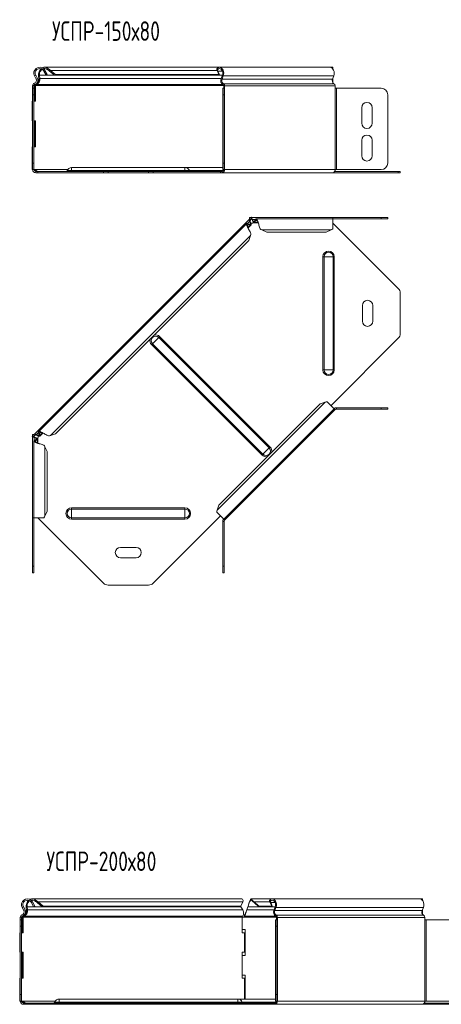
# Model space of a CAD drawing. Header units: millimetres. Extents: x -247 to 1324, y -6335 to 292.
# Tile 6 of 10: x -182 to 142, y -1322 to -566. Entities that reach past the tile are written whole.
import ezdxf

# ---------------------------------------------------------------- set-up
doc = ezdxf.new("R2010")
doc.units = ezdxf.units.MM
doc.styles.add('SLDTEXTSTYLE3', font='TXT', dxfattribs={"width": 0.7, "bigfont": 'bigfont'})

msp = doc.modelspace()

# ---------------------------------------------------------------- linework, layer by layer
at = {"color": 7, "linetype": 'Continuous', "lineweight": 15}
for p, q in [((-164.37, -604.43), (-163.69, -603.7)), ((-163.69, -605.33), (-162.8, -604.86)), ((-28.72, -602.48), (-162.99, -602.48)), ((-162.8, -604.86), (-161.06, -608.12)), ((-160.62, -604.43), (-160.13, -603.7)), ((-159.21, -605.33), (-158.59, -604.86)), ((-158.59, -604.86), (-154.74, -608.12)), ((-30.42, -604.43), (-30.91, -603.7)), ((-29.99, -605.33), (-30.61, -604.86)), ((-29.23, -608.12), (-30.61, -604.86)), ((56.13, -602.48), (-28.72, -602.48)), ((58.25, -602.48), (56.13, -602.48)), ((58.25, -603.62), (58.25, -602.48)), ((-170.75, -609.09), (-169.48, -611.48)), ((-169.86, -608.62), (-168.59, -611)), ((-167.63, -609.09), (-167.01, -608.62)), ((-167.34, -611.48), (-167.63, -609.09)), ((-167.34, -611.48), (-166.71, -611)), ((-166.71, -611), (-167.01, -608.62)), ((-163.69, -605.33), (-161.95, -608.59)), ((-161.06, -608.12), (-161.95, -608.59)), ((-159.21, -605.33), (-155.36, -608.59)), ((-154.74, -608.12), (-155.36, -608.59)), ((-28.6, -608.59), (-155.36, -608.59)), ((-29.23, -608.12), (-154.74, -608.12)), ((-28.6, -608.59), (-29.99, -605.33)), ((-28.6, -608.59), (-29.23, -608.12)), ((-26.53, -608.59), (-28.6, -608.59)), ((-26.54, -608.62), (-27.44, -611)), ((-25.92, -609.09), (-26.82, -611.48)), ((58.04, -611.48), (58.94, -609.09)), ((58.25, -611), (58.25, -610.91)), ((58.25, -611), (58.25, -614.27)), ((-172.28, -616.53), (-172.28, -618.53)), ((-172.28, -623.53), (-172.28, -618.53)), ((-172.28, -618.53), (-171.28, -618.53)), ((-171.28, -616.53), (-171.28, -618.53)), ((-171.28, -618.53), (-171.28, -623.53)), ((-170.12, -616.53), (-170.83, -616.53)), ((-170.83, -628.48), (-170.83, -616.53)), ((-170.12, -628.48), (-170.12, -616.53)), ((-169.31, -615.75), (-169.43, -615.1)), ((-26.28, -618.53), (-25.28, -618.53)), ((-26.28, -623.53), (-26.28, -618.53)), ((-25.54, -616.78), (-25.54, -618.53)), ((-25.28, -618.53), (-25.28, -623.53)), ((-24.84, -618.53), (-25.28, -618.53)), ((-24.84, -616.78), (-24.84, -618.53)), ((60.02, -618.53), (60.02, -616.78)), ((61.08, -618.53), (60.02, -618.53)), ((61.08, -618.53), (95.46, -618.53)), ((-172.28, -675.98), (-172.28, -623.53)), ((-171.28, -675.98), (-171.28, -623.53)), ((-26.28, -623.53), (-26.28, -675.98)), ((-25.28, -623.53), (-25.28, -675.98)), ((100.46, -623.53), (100.46, -675.98)), ((100.46, -623.53), (100.46, -675.98)), ((-172.66, -628.48), (-172.66, -643.48)), ((-172.66, -628.48), (-172.28, -628.48)), ((-171.28, -628.48), (-170.12, -628.48)), ((80.46, -645.48), (80.46, -633.48)), ((88.46, -633.48), (88.46, -645.48)), ((-172.66, -643.48), (-172.28, -643.48)), ((-170.12, -643.48), (-171.28, -643.48)), ((-170.83, -663.48), (-170.83, -643.48)), ((-170.12, -663.48), (-170.12, -643.48)), ((-172.66, -663.48), (-172.66, -680.98)), ((-172.66, -663.48), (-172.28, -663.48)), ((-171.28, -663.48), (-170.12, -663.48)), ((80.46, -670.48), (80.46, -658.48)), ((88.46, -658.48), (88.46, -670.48)), ((-172.28, -680.98), (-172.28, -675.98)), ((-171.28, -675.98), (-171.28, -680.98)), ((-55.28, -679.48), (-142.28, -679.48)), ((-26.28, -679.48), (-55.28, -679.48)), ((-26.28, -680.98), (-26.28, -675.98)), ((-25.28, -675.98), (-25.28, -680.98)), ((-172.66, -680.98), (-172.28, -680.98)), ((-171.28, -680.98), (-172.28, -680.98)), ((-171.37, -680.98), (-171.58, -680.98)), ((-171.28, -680.98), (-171.18, -680.98)), ((-168.12, -682.48), (-169.78, -682.48)), ((-168.12, -683.48), (-169.78, -683.48)), ((-168.12, -682.48), (-168.12, -683.48)), ((-117.87, -682.48), (-168.12, -682.48)), ((-117.87, -683.48), (-168.12, -683.48)), ((-117.87, -682.48), (-114.34, -682.48)), ((-114.34, -683.48), (-117.87, -683.48)), ((-114.34, -682.48), (-83.21, -682.48)), ((-114.34, -683.48), (-83.21, -683.48)), ((-83.21, -682.48), (-79.68, -682.48)), ((-79.68, -683.48), (-83.21, -683.48)), ((-28.02, -682.48), (-79.68, -682.48)), ((-28.02, -683.48), (-79.68, -683.48)), ((-28.02, -682.48), (-28.02, -683.48)), ((-26.6, -682.48), (-28.02, -682.48)), ((-26.6, -683.48), (-28.02, -683.48)), ((-26.6, -683.48), (58.25, -683.48)), ((-25.28, -680.98), (-26.28, -680.98)), ((-25.28, -680.98), (-24.84, -680.98)), ((108.49, -683.48), (58.25, -683.48)), ((108.49, -682.48), (59.66, -682.48)), ((60.02, -680.98), (61.08, -680.98)), ((95.46, -680.98), (61.08, -680.98)), ((108.49, -682.48), (109.96, -682.48)), ((109.96, -683.48), (108.49, -683.48)), ((109.96, -682.48), (109.96, -683.48)), ((-5.79, -717.94), (-5.79, -718.94)), ((-4.09, -717.94), (-5.79, -717.94)), ((-4.64, -717.94), (-4.25, -717.55)), ((-4.25, -717.55), (-3.86, -717.94)), ((-4.09, -717.94), (-4.09, -718.94)), ((58.25, -717.94), (-4.09, -717.94)), ((58.25, -718.94), (58.25, -717.94)), ((58.25, -717.94), (95.46, -717.94)), ((95.46, -717.94), (100.46, -717.94)), ((100.46, -717.94), (100.46, -718.94)), ((-6.09, -719.39), (-170.83, -884.12)), ((-7.93, -722.64), (-167.57, -882.28)), ((-7.12, -722.58), (-6.5, -723.21)), ((-7.12, -722.58), (-5.62, -722.88)), ((-6.78, -725.84), (-4.42, -723.47)), ((-6.5, -723.21), (-5, -723.5)), ((-6.09, -719.39), (-5.64, -718.94)), ((-6.09, -719.39), (-5.38, -720.1)), ((-4.09, -718.94), (-5.79, -718.94)), ((-5.62, -722.88), (-5, -723.5)), ((-5.52, -720.72), (-5.34, -720.9)), ((-5.38, -720.1), (-4.23, -718.94)), ((-4.63, -719.34), (-5.29, -720.04)), ((-3.55, -719.54), (-3.55, -719.29)), ((-2.39, -722.01), (0.95, -722.01)), ((-1.96, -720.74), (-1.1, -719.47)), ((-1.96, -721.62), (-1.1, -720.35)), ((-1.96, -720.74), (-1.96, -721.62)), ((-1.1, -719.47), (-1.1, -720.35)), ((58.25, -718.94), (-0.49, -718.94)), ((58.25, -726.53), (58.25, -718.94)), ((58.25, -718.94), (95.46, -718.94)), ((58.25, -722.1), (108.49, -772.34)), ((100.46, -718.94), (95.46, -718.94)), ((-6.32, -735.48), (-4.94, -731.63)), ((-6.12, -727.28), (-6.13, -727.27)), ((3.75, -727.41), (7.45, -729.15)), ((53.25, -729.15), (7.45, -729.15)), ((53.25, -729.15), (56.95, -727.41)), ((-6.32, -735.48), (-154.74, -883.89)), ((109.96, -807), (109.96, -775.88)), ((80.96, -797.44), (80.96, -785.44)), ((88.96, -785.44), (88.96, -797.44)), ((108.49, -810.54), (56.84, -862.2)), ((48.55, -860.99), (-29.23, -938.77)), ((52.4, -859.6), (48.55, -860.99)), ((59.31, -864.67), (53.95, -859.31)), ((-25.54, -949.52), (59.31, -864.67)), ((60.02, -865.38), (-24.84, -950.23)), ((60.02, -865.38), (59.31, -864.67)), ((61.08, -863.94), (95.46, -863.94)), ((61.08, -864.94), (95.46, -864.94)), ((95.46, -863.94), (100.46, -863.94)), ((100.46, -864.94), (95.46, -864.94)), ((100.46, -863.94), (100.46, -864.94)), ((-172.28, -884.42), (-172.28, -886.12)), ((-172.28, -884.42), (-171.28, -884.42)), ((-171.28, -884.57), (-170.83, -884.12)), ((-171.28, -884.42), (-171.28, -886.12)), ((-170.12, -884.83), (-170.83, -884.12)), ((-169.31, -884.87), (-169.49, -884.7)), ((-167.63, -883.09), (-167.01, -883.72)), ((-167.34, -884.6), (-167.63, -883.09)), ((-167.34, -884.6), (-166.71, -885.22)), ((-166.71, -885.22), (-167.01, -883.72)), ((-166.74, -885.8), (-164.38, -883.44)), ((-162.94, -884.08), (-162.94, -884.09)), ((-158.59, -885.28), (-154.74, -883.89)), ((-172.66, -885.96), (-172.28, -885.57)), ((-172.66, -885.96), (-172.28, -886.35)), ((-172.28, -886.12), (-171.28, -886.12)), ((-172.28, -886.12), (-172.28, -948.46)), ((-171.28, -885.99), (-170.12, -884.83)), ((-171.28, -889.73), (-171.28, -948.46)), ((-170.93, -886.66), (-170.68, -886.66)), ((-170.75, -889.11), (-169.48, -888.26)), ((-170.75, -889.11), (-169.86, -889.11)), ((-169.86, -889.11), (-168.59, -888.26)), ((-169.48, -888.26), (-168.59, -888.26)), ((-168.2, -891.17), (-168.2, -887.83)), ((-161.06, -897.66), (-162.8, -893.96)), ((-161.06, -897.66), (-161.06, -943.46)), ((-162.8, -947.16), (-161.06, -943.46)), ((-30.91, -944.16), (-25.54, -949.52)), ((-29.23, -938.77), (-30.61, -942.62)), ((-172.28, -948.46), (-171.28, -948.46)), ((-172.28, -985.67), (-172.28, -948.46)), ((-171.28, -948.46), (-163.69, -948.46)), ((-171.28, -985.67), (-171.28, -948.46)), ((-117.87, -998.71), (-168.12, -948.46)), ((-28.02, -947.05), (-79.68, -998.71)), ((-26.28, -951.29), (-26.28, -985.67)), ((-25.75, -949.32), (-24.84, -950.23)), ((-25.28, -951.29), (-25.28, -985.67)), ((-104.78, -971.17), (-92.78, -971.17)), ((-92.78, -979.17), (-104.78, -979.17)), ((-172.28, -990.67), (-172.28, -985.67)), ((-171.28, -985.67), (-171.28, -990.67)), ((-26.28, -990.67), (-26.28, -985.67)), ((-25.28, -990.67), (-26.28, -990.67)), ((-25.28, -985.67), (-25.28, -990.67)), ((-171.28, -990.67), (-172.28, -990.67)), ((-114.34, -1000.17), (-83.21, -1000.17)), ((-180.23, -1247.76), (-178.96, -1250.15)), ((-179.35, -1247.29), (-178.08, -1249.68)), ((-177.12, -1247.76), (-176.49, -1247.29)), ((-176.82, -1250.15), (-177.12, -1247.76)), ((-176.2, -1249.68), (-176.49, -1247.29)), ((-173.86, -1243.1), (-173.17, -1242.37)), ((-173.17, -1244), (-172.29, -1243.53)), ((-173.17, -1244), (-171.43, -1247.26)), ((-12.1, -1241.15), (-172.47, -1241.15)), ((-172.29, -1243.53), (-170.55, -1246.79)), ((-170.55, -1246.79), (-171.43, -1247.26)), ((-170.1, -1243.1), (-169.62, -1242.37)), ((-168.69, -1244), (-168.07, -1243.53)), ((-168.69, -1244), (-164.85, -1247.26)), ((-168.07, -1243.53), (-164.22, -1246.79)), ((-164.22, -1246.79), (-164.85, -1247.26)), ((-12.89, -1247.26), (-164.85, -1247.26)), ((-12.27, -1246.79), (-164.22, -1246.79)), ((-12.89, -1247.26), (-12.27, -1246.79)), ((-12.58, -1247.03), (-12.44, -1247.29)), ((-12.44, -1247.29), (-10.94, -1249.68)), ((-12.27, -1246.79), (-10.88, -1243.53)), ((-7.9, -1249.68), (-7.05, -1247.29)), ((11.79, -1241.15), (-4.45, -1241.15)), ((-3.5, -1243.1), (-3.5, -1242.37)), ((-2.2, -1243.53), (1.5, -1246.79)), ((-2.2, -1244), (-2.2, -1243.53)), ((-2.2, -1244), (1.5, -1247.26)), ((11.29, -1246.79), (1.5, -1246.79)), ((1.5, -1246.79), (1.5, -1247.26)), ((11.91, -1247.26), (1.5, -1247.26)), ((10.09, -1243.1), (9.61, -1242.37)), ((10.53, -1244), (9.9, -1243.53)), ((11.29, -1246.79), (9.9, -1243.53)), ((11.91, -1247.26), (10.53, -1244)), ((11.91, -1247.26), (11.29, -1246.79)), ((124.93, -1241.15), (11.79, -1241.15)), ((13.99, -1247.26), (11.91, -1247.26)), ((13.97, -1247.29), (13.08, -1249.68)), ((14.6, -1247.76), (13.7, -1250.15)), ((127.05, -1241.15), (124.93, -1241.15)), ((126.84, -1250.15), (127.74, -1247.76)), ((127.05, -1242.29), (127.05, -1241.15)), ((-181.76, -1255.2), (-181.76, -1257.2)), ((-180.76, -1255.2), (-180.76, -1257.2)), ((-179.6, -1255.2), (-180.31, -1255.2)), ((-180.31, -1267.15), (-180.31, -1255.2)), ((-179.6, -1267.15), (-179.6, -1255.2)), ((-178.8, -1254.42), (-178.92, -1253.77)), ((-176.82, -1250.15), (-176.2, -1249.68)), ((-11.33, -1255.2), (-11.33, -1267.15)), ((-10.04, -1255.2), (-11.33, -1255.2)), ((-9.5, -1254.42), (-9.5, -1253.45)), ((-8.33, -1251.19), (-8.33, -1251.2)), ((127.05, -1249.68), (127.05, -1249.58)), ((127.05, -1249.68), (127.05, -1252.94)), ((-181.76, -1257.2), (-180.76, -1257.2)), ((-181.76, -1262.2), (-181.76, -1257.2)), ((-181.76, -1314.65), (-181.76, -1262.2)), ((-180.76, -1257.2), (-180.76, -1262.2)), ((-180.76, -1314.65), (-180.76, -1262.2)), ((14.24, -1257.2), (15.24, -1257.2)), ((14.24, -1262.2), (14.24, -1257.2)), ((14.24, -1262.2), (14.24, -1314.65)), ((14.97, -1255.45), (14.97, -1257.2)), ((15.24, -1257.2), (15.24, -1262.2)), ((15.68, -1257.2), (15.24, -1257.2)), ((15.24, -1262.2), (15.24, -1314.65)), ((15.68, -1255.45), (15.68, -1257.2)), ((128.82, -1257.2), (128.82, -1255.45)), ((129.88, -1257.2), (128.82, -1257.2)), ((129.88, -1257.2), (164.26, -1257.2)), ((-182.15, -1267.15), (-182.15, -1282.15)), ((-182.15, -1267.15), (-181.76, -1267.15)), ((-180.76, -1267.15), (-179.6, -1267.15)), ((-9.04, -1264.65), (-11.33, -1264.65)), ((-11.33, -1267.15), (-9.49, -1267.15)), ((-9.49, -1282.15), (-9.49, -1267.15)), ((-9.04, -1284.65), (-9.04, -1264.65)), ((-182.15, -1282.15), (-181.76, -1282.15)), ((-179.6, -1282.15), (-180.76, -1282.15)), ((-180.31, -1302.15), (-180.31, -1282.15)), ((-179.6, -1302.15), (-179.6, -1282.15)), ((-9.49, -1282.15), (-11.33, -1282.15)), ((-11.33, -1282.15), (-11.33, -1302.15)), ((-11.33, -1284.65), (-9.04, -1284.65)), ((-9.04, -1299.65), (-11.33, -1299.65)), ((-9.04, -1318.15), (-9.04, -1299.65)), ((-182.15, -1302.15), (-182.15, -1319.65)), ((-182.15, -1302.15), (-181.76, -1302.15)), ((-180.76, -1302.15), (-179.6, -1302.15)), ((-11.33, -1302.15), (-9.49, -1302.15)), ((-9.49, -1318.15), (-9.49, -1302.15)), ((-181.76, -1319.65), (-181.76, -1314.65)), ((-180.76, -1314.65), (-180.76, -1319.65)), ((14.24, -1319.65), (14.24, -1314.65)), ((15.24, -1314.65), (15.24, -1319.65)), ((-182.15, -1319.65), (-181.76, -1319.65)), ((-180.76, -1319.65), (-181.76, -1319.65)), ((-180.76, -1319.65), (-180.66, -1319.65)), ((-177.6, -1321.15), (-179.26, -1321.15)), ((-177.6, -1322.15), (-179.26, -1322.15)), ((-177.6, -1321.15), (-177.6, -1322.15)), ((-127.36, -1321.15), (-177.6, -1321.15)), ((-127.36, -1322.15), (-177.6, -1322.15)), ((-14.76, -1318.15), (-151.76, -1318.15)), ((-127.36, -1321.15), (-123.82, -1321.15)), ((-123.82, -1322.15), (-127.36, -1322.15)), ((-123.82, -1321.15), (-42.7, -1321.15)), ((-123.82, -1322.15), (-42.7, -1322.15)), ((-42.7, -1321.15), (-39.16, -1321.15)), ((-39.16, -1322.15), (-42.7, -1322.15)), ((12.5, -1321.15), (-39.16, -1321.15)), ((12.5, -1322.15), (-39.16, -1322.15)), ((14.24, -1318.15), (-14.76, -1318.15)), ((12.5, -1321.15), (12.5, -1322.15)), ((13.91, -1321.15), (12.5, -1321.15)), ((13.91, -1322.15), (12.5, -1322.15)), ((13.91, -1322.15), (127.05, -1322.15)), ((15.24, -1319.65), (14.24, -1319.65)), ((15.24, -1319.65), (15.68, -1319.65)), ((177.29, -1322.15), (127.05, -1322.15)), ((177.29, -1321.15), (128.46, -1321.15)), ((128.82, -1319.65), (129.88, -1319.65)), ((164.26, -1319.65), (129.88, -1319.65))]:
    msp.add_line(p, q, dxfattribs=at)
at = {"color": 7, "linetype": 'Continuous', "lineweight": 0}
for p, q in [((-30.61, -604.86), (-158.59, -604.86)), ((-170.75, -609.09), (-169.86, -608.62)), ((-169.48, -611.48), (-168.59, -611)), ((-26.54, -608.62), (-167.01, -608.62)), ((-27.44, -611), (-166.71, -611)), ((-26.54, -605.33), (-29.99, -605.33)), ((-26.82, -611.48), (-27.44, -611)), ((58.04, -611.48), (-26.82, -611.48)), ((-25.92, -609.09), (-26.54, -608.62)), ((58.94, -609.09), (-25.92, -609.09)), ((58.25, -611), (58.21, -611)), ((-172.28, -616.53), (-171.28, -616.53)), ((-170.93, -614.78), (-170.68, -615.75)), ((-25.57, -616.53), (-170.12, -616.53)), ((-26.4, -615.75), (-169.31, -615.75)), ((-25.75, -615.05), (-25.95, -616.01)), ((59.1, -615.05), (-25.75, -615.05)), ((-24.84, -616.78), (-25.54, -616.78)), ((60.02, -616.78), (-24.84, -616.78)), ((-24.84, -680.98), (-24.84, -618.53)), ((60.02, -680.98), (60.02, -618.53)), ((61.08, -680.98), (61.08, -618.53)), ((-171.28, -623.53), (-172.28, -623.53)), ((-25.28, -623.53), (-26.28, -623.53)), ((-172.28, -675.98), (-171.28, -675.98)), ((-142.28, -681.83), (-142.28, -679.48)), ((-55.28, -681.83), (-55.28, -679.48)), ((-26.28, -675.98), (-25.28, -675.98)), ((-145.24, -680.98), (-170.87, -680.98)), ((-169.78, -683.48), (-169.78, -682.48)), ((-142.28, -681.83), (-145.71, -681.83)), ((-142.28, -682.48), (-142.28, -681.83)), ((-142.28, -681.83), (-55.28, -681.83)), ((-117.87, -683.48), (-117.87, -682.48)), ((-114.34, -682.48), (-114.34, -683.48)), ((-83.21, -683.48), (-83.21, -682.48)), ((-79.68, -682.48), (-79.68, -683.48)), ((-55.28, -682.48), (-55.28, -681.83)), ((-55.28, -681.83), (-51.84, -681.83)), ((-51.84, -681.83), (-25.73, -681.83)), ((-26.6, -683.48), (-26.6, -682.48)), ((60.02, -680.98), (-24.84, -680.98)), ((108.49, -683.48), (108.49, -682.48)), ((95.46, -718.94), (95.46, -717.94)), ((-5.52, -720.72), (-7.37, -722.57)), ((-6.5, -723.21), (-7.35, -724.06)), ((-5, -723.5), (-6.94, -725.45)), ((-0.94, -719.29), (-3.55, -719.29)), ((0.8, -721.62), (-1.96, -721.62)), ((0.1, -720.35), (-1.1, -720.35)), ((-4.94, -731.63), (-158.59, -885.28)), ((56.95, -727.41), (3.75, -727.41)), ((51.53, -747.94), (50.59, -747.94)), ((50.59, -747.94), (50.59, -834.94)), ((58.39, -747.94), (51.53, -747.94)), ((51.53, -747.94), (51.53, -834.94)), ((58.39, -747.94), (58.39, -834.94)), ((59.33, -747.94), (58.39, -747.94)), ((59.33, -747.94), (59.33, -834.94)), ((-80.94, -815.45), (-80.28, -814.79)), ((-80.94, -815.45), (3.9, -900.29)), ((-80.28, -814.79), (-75.43, -809.93)), ((-80.28, -814.79), (4.56, -899.63)), ((-75.43, -809.93), (-74.77, -809.27)), ((-75.43, -809.93), (9.41, -894.77)), ((-74.77, -809.27), (10.07, -894.11)), ((51.53, -834.94), (50.59, -834.94)), ((58.39, -834.94), (51.53, -834.94)), ((59.33, -834.94), (58.39, -834.94)), ((52.4, -859.6), (-30.61, -942.62)), ((61.08, -864.94), (61.08, -863.94)), ((95.46, -864.94), (95.46, -863.94)), ((-167.64, -882.85), (-169.49, -884.7)), ((-166.16, -882.87), (-167.01, -883.72)), ((-164.77, -883.27), (-166.71, -885.22)), ((-170.93, -886.66), (-170.93, -889.28)), ((-169.86, -889.11), (-169.86, -890.31)), ((-168.59, -888.26), (-168.59, -891.01)), ((-162.8, -893.96), (-162.8, -947.16)), ((3.9, -900.29), (4.56, -899.63)), ((4.56, -899.63), (9.41, -894.77)), ((9.41, -894.77), (10.07, -894.11)), ((-142.28, -941.74), (-142.28, -940.81)), ((-142.28, -940.81), (-55.28, -940.81)), ((-142.28, -948.61), (-142.28, -941.74)), ((-142.28, -941.74), (-55.28, -941.74)), ((-55.28, -941.74), (-55.28, -940.81)), ((-55.28, -948.61), (-55.28, -941.74)), ((-142.28, -948.61), (-55.28, -948.61)), ((-142.28, -949.54), (-142.28, -948.61)), ((-142.28, -949.54), (-55.28, -949.54)), ((-55.28, -949.54), (-55.28, -948.61)), ((-25.28, -951.29), (-26.28, -951.29)), ((-172.28, -985.67), (-171.28, -985.67)), ((-26.28, -985.67), (-25.28, -985.67)), ((-180.23, -1247.76), (-179.35, -1247.29)), ((-12.44, -1247.29), (-176.49, -1247.29)), ((-10.88, -1243.53), (-168.07, -1243.53)), ((13.97, -1247.29), (-7.05, -1247.29)), ((9.9, -1243.53), (-2.2, -1243.53)), ((13.97, -1244), (10.53, -1244)), ((14.6, -1247.76), (13.97, -1247.29)), ((127.74, -1247.76), (14.6, -1247.76)), ((-181.76, -1255.2), (-180.76, -1255.2)), ((-180.41, -1253.45), (-180.16, -1254.42)), ((-11.33, -1255.2), (-179.6, -1255.2)), ((-178.96, -1250.15), (-178.08, -1249.68)), ((-11.29, -1254.42), (-178.8, -1254.42)), ((-10.94, -1249.68), (-176.2, -1249.68)), ((14.94, -1255.2), (-10.04, -1255.2)), ((14.11, -1254.42), (-9.5, -1254.42)), ((13.08, -1249.68), (-7.9, -1249.68)), ((13.7, -1250.15), (13.08, -1249.68)), ((126.84, -1250.15), (13.7, -1250.15)), ((14.76, -1253.72), (14.57, -1254.68)), ((127.9, -1253.72), (14.76, -1253.72)), ((127.05, -1249.68), (127.01, -1249.68)), ((-180.76, -1262.2), (-181.76, -1262.2)), ((15.24, -1262.2), (14.24, -1262.2)), ((15.68, -1255.45), (14.97, -1255.45)), ((128.82, -1255.45), (15.68, -1255.45)), ((15.68, -1319.65), (15.68, -1257.2)), ((128.82, -1319.65), (128.82, -1257.2)), ((129.88, -1319.65), (129.88, -1257.2)), ((-181.76, -1314.65), (-180.76, -1314.65)), ((14.24, -1314.65), (15.24, -1314.65)), ((-154.72, -1319.65), (-180.36, -1319.65)), ((-179.26, -1322.15), (-179.26, -1321.15)), ((-155.19, -1320.5), (-151.76, -1320.5)), ((-151.76, -1318.15), (-151.76, -1320.5)), ((-151.76, -1320.5), (-151.76, -1321.15)), ((-151.76, -1320.5), (-14.76, -1320.5)), ((-127.36, -1322.15), (-127.36, -1321.15)), ((-123.82, -1321.15), (-123.82, -1322.15)), ((-42.7, -1322.15), (-42.7, -1321.15)), ((-39.16, -1321.15), (-39.16, -1322.15)), ((-14.76, -1318.15), (-14.76, -1320.5)), ((-14.76, -1320.5), (-14.76, -1321.15)), ((-11.33, -1320.5), (-14.76, -1320.5)), ((-11.33, -1320.5), (14.78, -1320.5)), ((13.91, -1322.15), (13.91, -1321.15)), ((128.82, -1319.65), (15.68, -1319.65))]:
    msp.add_line(p, q, dxfattribs=at)
at = {"color": 7, "linetype": 'Continuous', "lineweight": 15, "flags": 128}
for points in [[(-30.91, -603.7), (-30.25, -603.03), (-29.49, -602.61), (-28.69, -602.48), (-27.88, -602.64), (-27.13, -603.08), (-26.49, -603.78), (-25.99, -604.68), (-25.67, -605.74), (-25.54, -606.88), (-25.63, -608.02), (-25.92, -609.09)], [(-30.42, -604.43), (-29.79, -603.81), (-29.05, -603.51), (-28.27, -603.53), (-27.55, -603.9), (-26.93, -604.56), (-26.5, -605.46), (-26.27, -606.5), (-26.29, -607.59), (-26.54, -608.62)], [(58.94, -609.09), (59.22, -608.02), (59.31, -606.88), (59.19, -605.74), (58.87, -604.68), (58.37, -603.78), (57.72, -603.08), (56.97, -602.64), (56.17, -602.48), (56.13, -602.48)], [(9.61, -1242.37), (10.34, -1241.64), (11.18, -1241.23), (12.07, -1241.16), (12.94, -1241.45), (13.72, -1242.07), (14.35, -1242.97), (14.77, -1244.08), (14.96, -1245.32), (14.9, -1246.58), (14.6, -1247.76)], [(10.09, -1243.1), (10.82, -1242.43), (11.66, -1242.15), (12.52, -1242.3), (13.29, -1242.87), (13.88, -1243.77), (14.21, -1244.9), (14.24, -1246.13), (13.97, -1247.29)], [(127.74, -1247.76), (128.04, -1246.58), (128.1, -1245.32), (127.91, -1244.08), (127.49, -1242.97), (126.86, -1242.07), (126.08, -1241.45), (125.21, -1241.16), (124.93, -1241.15)]]:
    msp.add_lwpolyline(points, dxfattribs=at)
at = {"color": 7, "linetype": 'Continuous', "lineweight": 15}
for centre, radius, start, end in [((-166.78, -606.98), 4.5, 46.69362, 208.07249), ((-166.78, -606.98), 3.5, 46.69362, 208.07249), ((-171.5, -612.56), 2.3, 284.5412, 28.07249), ((-171.5, -612.56), 3.3, 284.5412, 28.07249), ((-23.79, -612.64), 4, 155.80956, 237.33007), ((-24.21, -612.65), 2.86, 155.80956, 237.33007), ((60.64, -612.65), 2.86, 155.80956, 237.33007), ((-170.48, -616.53), 1.8, 104.5412, 180), ((-170.48, -616.53), 0.8, 104.5412, 180), ((-26.35, -616.72), 0.811, 355.50711, 60.34706), ((-26.65, -616.64), 1.82, 355.50711, 60.34706), ((58.2, -616.64), 1.82, 355.50711, 60.34706), ((95.46, -623.53), 5, 0, 90), ((95.46, -623.53), 5, 0, 90), ((84.46, -633.48), 4, 0, 180), ((84.46, -645.48), 4, 180, 0), ((84.46, -658.48), 4, 0, 180), ((84.46, -670.48), 4, 180, 0), ((-142.28, -683.15), 3.68, 90, 158.97733), ((-55.28, -683.15), 3.68, 21.02267, 90), ((95.46, -675.98), 5, 270, 0), ((95.46, -675.98), 5, 270, 0), ((-169.78, -680.98), 2.5, 180, 270), ((-169.78, -680.98), 1.5, 180, 270), ((-171.03, -682.22), 1.25, 82.98465, 97.01535), ((-146.64, -681.48), 1, 270, 338.97733), ((-50.91, -681.48), 1, 201.02267, 270), ((-27.05, -681.29), 2.23, 281.42175, 8.04947), ((-26.87, -681.16), 1.34, 281.42175, 8.04947), ((57.81, -681.29), 2.23, 281.42175, 8.04947), ((-3.87, -719.79), 2.5, 250.24963, 300.99751), ((104.96, -775.88), 5, 0, 45), ((84.96, -785.44), 4, 0, 180), ((84.96, -797.44), 4, 180, 0), ((104.96, -807), 5, 315, 0), ((61.08, -866.44), 2.5, 90, 135), ((61.08, -866.44), 1.5, 90, 135), ((-170.43, -886.34), 2.5, 328.78935, 18.85671), ((-23.78, -951.29), 2.5, 135, 180), ((-23.78, -951.29), 1.5, 135, 180), ((-104.78, -975.17), 4, 90, 270), ((-92.78, -975.17), 4, 270, 90), ((-114.34, -995.17), 5, 225, 270), ((-83.21, -995.17), 5, 270, 315), ((-176.26, -1245.65), 4.5, 46.69362, 208.07249), ((-176.26, -1245.65), 3.5, 46.69362, 208.07249), ((-179.96, -1255.2), 1.8, 104.5412, 180), ((-179.96, -1255.2), 0.8, 104.5412, 180), ((-180.99, -1251.23), 2.3, 284.5412, 28.07249), ((-180.99, -1251.23), 3.3, 284.5412, 28.07249), ((16.73, -1251.31), 4, 155.80956, 237.33007), ((16.31, -1251.32), 2.86, 155.80956, 237.33007), ((14.16, -1255.39), 0.811, 355.50711, 60.34706), ((13.86, -1255.31), 1.82, 355.50711, 60.34706), ((129.44, -1251.32), 2.86, 155.80956, 237.33007), ((127, -1255.31), 1.82, 355.50711, 60.34706), ((-179.26, -1319.65), 2.5, 180, 270), ((-179.26, -1319.65), 1.5, 180, 270), ((-180.51, -1320.89), 1.25, 82.98465, 97.01535), ((-156.13, -1320.15), 1, 270, 338.97733), ((-151.76, -1321.82), 3.68, 90, 158.97733), ((-14.76, -1321.82), 3.68, 21.02267, 90), ((-10.39, -1320.15), 1, 201.02267, 270), ((13.47, -1319.96), 2.23, 281.42175, 8.04947), ((13.65, -1319.83), 1.34, 281.42175, 8.04947), ((126.61, -1319.96), 2.23, 281.42175, 8.04947)]:
    msp.add_arc(centre, radius, start, end, dxfattribs=at)
at = {"color": 7, "linetype": 'Continuous', "lineweight": 0}
for centre, radius, start, end in [((54.96, -747.94), 4.37, 0, 180), ((54.96, -747.94), 3.43, 0, 180), ((-77.85, -812.36), 3.43, 45, 225), ((-77.85, -812.36), 4.37, 45, 105.1051), ((-77.85, -812.36), 4.37, 164.8949, 225), ((54.96, -834.94), 4.37, 180, 0), ((54.96, -834.94), 3.43, 180, 0), ((6.99, -897.2), 3.43, 225, 45), ((6.99, -897.2), 4.37, 344.8949, 45), ((6.99, -897.2), 4.37, 225, 285.1051), ((-142.28, -945.17), 4.37, 90, 270), ((-142.28, -945.17), 3.43, 90, 270), ((-55.28, -945.17), 4.37, 270, 90), ((-55.28, -945.17), 3.43, 270, 90)]:
    msp.add_arc(centre, radius, start, end, dxfattribs=at)
at = {"color": 7, "linetype": 'Continuous', "lineweight": 15}
for points, knots in [([(-167.63, -609.09), (-167.67, -608.6), (-167.75, -607.62), (-167.36, -606), (-166.7, -604.6), (-166.03, -603.94), (-165.74, -603.66)], [0, 0, 0, 0, 0.264782, 0.529565, 0.794347, 1, 1, 1, 1]), ([(-167.01, -608.62), (-167.01, -608.24), (-167.03, -607.48), (-166.67, -606.21), (-166.01, -605.08), (-165.38, -604.34), (-164.96, -604.13), (-164.9, -604.1)], [0, 0, 0, 0, 0.240268, 0.480537, 0.720805, 0.961074, 1, 1, 1, 1]), ([(-164.8, -603.01), (-164.6, -602.89), (-163.98, -602.5), (-162.77, -602.41), (-161.34, -602.73), (-160.53, -603.38), (-160.13, -603.7)], [0, 0, 0, 0, 0.134412, 0.422942, 0.711471, 1, 1, 1, 1]), ([(-163.68, -603.59), (-163.39, -603.54), (-162.71, -603.4), (-161.62, -603.68), (-160.95, -604.18), (-160.62, -604.43)], [0, 0, 0, 0, 0.269771, 0.634886, 1, 1, 1, 1]), ([(-169.31, -615.75), (-168.88, -615.63), (-168.47, -615.39), (-167.74, -614.75), (-167.43, -614.34), (-166.96, -613.43), (-166.8, -612.93), (-166.64, -611.94), (-166.64, -611.44), (-166.71, -611)], [0, 0, 0, 0, 0.25, 0.25, 0.5, 0.5, 0.75, 0.75, 1, 1, 1, 1]), ([(-168.97, -614.58), (-168.83, -614.49), (-168.54, -614.32), (-168.16, -613.94), (-167.83, -613.49), (-167.58, -612.99), (-167.42, -612.47), (-167.33, -611.95), (-167.33, -611.63), (-167.34, -611.48)], [0, 0, 0, 0, 0.133466, 0.277889, 0.422311, 0.566733, 0.711155, 0.855578, 1, 1, 1, 1]), ([(-170.83, -616.53), (-170.79, -616.33), (-170.72, -616.02), (-170.56, -615.76), (-170.51, -615.67)], [0, 0, 0, 0, 0.653958, 1, 1, 1, 1]), ([(-170.12, -616.53), (-170.06, -616.35), (-169.95, -616.18), (-169.67, -615.9), (-169.5, -615.8), (-169.31, -615.75)], [0, 0, 0, 0, 0.5, 0.5, 1, 1, 1, 1]), ([(-169.79, -682.51), (-169.84, -682.46), (-170.04, -682.25), (-170.36, -681.86), (-170.75, -681.43), (-171.07, -681.17), (-171.27, -681.1), (-171.33, -681.08)], [0, 0, 0, 0, 0.091307, 0.373712, 0.634762, 0.889809, 1, 1, 1, 1]), ([(-168.26, -682.48), (-168.35, -682.48), (-168.44, -682.45), (-168.62, -682.37), (-168.71, -682.32), (-168.89, -682.19), (-168.98, -682.12), (-169.12, -682), (-169.16, -681.96), (-169.23, -681.9), (-169.26, -681.88), (-169.29, -681.85), (-169.3, -681.84), (-169.32, -681.83), (-169.32, -681.83), (-169.33, -681.82), (-169.34, -681.82), (-169.34, -681.81), (-169.34, -681.81), (-169.34, -681.81), (-169.35, -681.81), (-169.47, -681.7), (-169.59, -681.6), (-169.82, -681.41), (-169.94, -681.33), (-170.19, -681.19), (-170.31, -681.13), (-170.58, -681.03), (-170.72, -681), (-170.87, -680.98)], [0, 0, 0, 0, 0.125, 0.125, 0.25, 0.25, 0.375, 0.375, 0.4375, 0.4375, 0.46875, 0.46875, 0.484375, 0.484375, 0.492188, 0.492188, 0.496094, 0.496094, 0.498047, 0.498047, 0.5, 0.5, 0.625, 0.625, 0.75, 0.75, 0.875, 0.875, 1, 1, 1, 1]), ([(-4.09, -717.94), (-4, -717.94), (-3.91, -718.07), (-3.73, -718.56), (-3.64, -718.91), (-3.55, -719.29)], [0, 0, 0, 0, 0.5, 0.5, 1, 1, 1, 1]), ([(-4.64, -730.08), (-4.81, -729.71), (-5.02, -729.29), (-5.5, -728.39), (-5.76, -727.92), (-6.3, -726.96), (-6.57, -726.48), (-7.08, -725.56), (-7.31, -725.11), (-7.69, -724.31), (-7.84, -723.95), (-8.04, -723.34), (-8.07, -723.09), (-8.02, -722.72), (-7.93, -722.61), (-7.62, -722.5), (-7.4, -722.51), (-7.12, -722.58)], [0, 0, 0, 0, 0.125, 0.125, 0.25, 0.25, 0.375, 0.375, 0.5, 0.5, 0.625, 0.625, 0.75, 0.75, 0.875, 0.875, 1, 1, 1, 1]), ([(-6.13, -727.28), (-6.29, -726.92), (-6.65, -726.17), (-7.1, -725.11), (-7.39, -724.2), (-7.41, -723.55), (-7.14, -723.19), (-6.71, -723.2), (-6.5, -723.21)], [0, 0, 0, 0, 0.15192, 0.321536, 0.491152, 0.660768, 0.830384, 1, 1, 1, 1]), ([(-5.52, -720.72), (-5.73, -720.39), (-5.91, -720.08), (-6.12, -719.61), (-6.15, -719.45), (-6.09, -719.39)], [0, 0, 0, 0, 0.5, 0.5, 1, 1, 1, 1]), ([(-5.62, -722.88), (-5.41, -722.9), (-5.25, -722.87), (-5.04, -722.7), (-5, -722.56), (-5.01, -722.18), (-5.06, -721.93), (-5.25, -721.37), (-5.38, -721.05), (-5.52, -720.72)], [0, 0, 0, 0, 0.25, 0.25, 0.5, 0.5, 0.75, 0.75, 1, 1, 1, 1]), ([(-5.34, -720.9), (-5.4, -720.72), (-5.44, -720.54), (-5.47, -720.27), (-5.45, -720.16), (-5.38, -720.1)], [0, 0, 0, 0, 0.5, 0.5, 1, 1, 1, 1]), ([(-5, -723.5), (-4.74, -723.57), (-4.55, -723.57), (-4.33, -723.41), (-4.31, -723.25), (-4.4, -722.78), (-4.52, -722.47), (-4.87, -721.75), (-5.09, -721.34), (-5.34, -720.9)], [0, 0, 0, 0, 0.25, 0.25, 0.5, 0.5, 0.75, 0.75, 1, 1, 1, 1]), ([(-4.09, -718.94), (-4, -718.94), (-3.91, -719), (-3.73, -719.21), (-3.64, -719.37), (-3.55, -719.54)], [0, 0, 0, 0, 0.5, 0.5, 1, 1, 1, 1]), ([(-3.55, -719.29), (-3.42, -719.62), (-3.29, -719.94), (-3.02, -720.47), (-2.89, -720.68), (-2.62, -720.96), (-2.49, -721.02), (-2.22, -721), (-2.09, -720.9), (-1.96, -720.74)], [0, 0, 0, 0, 0.25, 0.25, 0.5, 0.5, 0.75, 0.75, 1, 1, 1, 1]), ([(-3.55, -719.54), (-3.42, -720.02), (-3.29, -720.47), (-3.02, -721.23), (-2.89, -721.53), (-2.62, -721.93), (-2.49, -722.03), (-2.22, -721.99), (-2.09, -721.86), (-1.96, -721.62)], [0, 0, 0, 0, 0.25, 0.25, 0.5, 0.5, 0.75, 0.75, 1, 1, 1, 1]), ([(-1.1, -719.47), (-0.96, -719.22), (-0.81, -719.05), (-0.51, -718.91), (-0.36, -718.93), (-0.07, -719.15), (0.08, -719.36), (0.38, -719.93), (0.52, -720.29), (0.82, -721.13), (0.97, -721.6), (1.26, -722.61), (1.41, -723.14), (1.71, -724.2), (1.86, -724.72), (2.15, -725.69), (2.3, -726.14), (2.45, -726.53)], [0, 0, 0, 0, 0.125, 0.125, 0.25, 0.25, 0.375, 0.375, 0.5, 0.5, 0.625, 0.625, 0.75, 0.75, 0.875, 0.875, 1, 1, 1, 1]), ([(-1.1, -720.35), (-0.96, -720.2), (-0.66, -719.88), (-0.22, -719.95), (0.23, -720.42), (0.67, -721.27), (1.1, -722.34), (1.38, -723.12), (1.51, -723.49)], [0, 0, 0, 0, 0.169694, 0.339388, 0.509082, 0.678776, 0.84847, 1, 1, 1, 1]), ([(-170.03, -884.79), (-170.04, -884.8), (-170.33, -885), (-170.6, -885.3), (-170.87, -885.59)], [0, 0, 0, 0, 0.037755, 1, 1, 1, 1]), ([(-170.83, -884.12), (-170.76, -884.06), (-170.6, -884.09), (-170.13, -884.31), (-169.83, -884.49), (-169.49, -884.7)], [0, 0, 0, 0, 0.5, 0.5, 1, 1, 1, 1]), ([(-170.12, -884.83), (-170.06, -884.77), (-169.95, -884.75), (-169.67, -884.77), (-169.5, -884.82), (-169.31, -884.87)], [0, 0, 0, 0, 0.5, 0.5, 1, 1, 1, 1]), ([(-169.49, -884.7), (-169.16, -884.84), (-168.84, -884.97), (-168.28, -885.15), (-168.04, -885.21), (-167.65, -885.22), (-167.51, -885.17), (-167.34, -884.96), (-167.32, -884.8), (-167.34, -884.6)], [0, 0, 0, 0, 0.25, 0.25, 0.5, 0.5, 0.75, 0.75, 1, 1, 1, 1]), ([(-167.63, -883.09), (-167.7, -882.81), (-167.72, -882.59), (-167.61, -882.28), (-167.49, -882.19), (-167.12, -882.14), (-166.87, -882.18), (-166.26, -882.37), (-165.9, -882.52), (-165.1, -882.91), (-164.66, -883.14), (-163.74, -883.64), (-163.25, -883.91), (-162.3, -884.45), (-161.83, -884.72), (-160.93, -885.19), (-160.51, -885.41), (-160.13, -885.57)], [0, 0, 0, 0, 0.125, 0.125, 0.25, 0.25, 0.375, 0.375, 0.5, 0.5, 0.625, 0.625, 0.75, 0.75, 0.875, 0.875, 1, 1, 1, 1]), ([(-167.01, -883.72), (-167.01, -883.5), (-167.03, -883.07), (-166.66, -882.81), (-166.02, -882.83), (-165.1, -883.11), (-164.04, -883.57), (-163.29, -883.92), (-162.94, -884.09)], [0, 0, 0, 0, 0.169616, 0.339232, 0.508848, 0.678464, 0.84808, 1, 1, 1, 1]), ([(-170.93, -886.66), (-171.31, -886.57), (-171.66, -886.48), (-172.14, -886.3), (-172.28, -886.21), (-172.28, -886.12)], [0, 0, 0, 0, 0.5, 0.5, 1, 1, 1, 1]), ([(-163.69, -892.66), (-164.07, -892.51), (-164.52, -892.37), (-165.49, -892.07), (-166.02, -891.92), (-167.07, -891.63), (-167.6, -891.48), (-168.61, -891.18), (-169.09, -891.03), (-169.93, -890.74), (-170.29, -890.59), (-170.86, -890.29), (-171.06, -890.15), (-171.28, -889.85), (-171.31, -889.7), (-171.16, -889.41), (-170.99, -889.26), (-170.75, -889.11)], [0, 0, 0, 0, 0.125, 0.125, 0.25, 0.25, 0.375, 0.375, 0.5, 0.5, 0.625, 0.625, 0.75, 0.75, 0.875, 0.875, 1, 1, 1, 1]), ([(-170.68, -886.66), (-170.85, -886.57), (-171, -886.48), (-171.22, -886.3), (-171.28, -886.21), (-171.28, -886.12)], [0, 0, 0, 0, 0.5, 0.5, 1, 1, 1, 1]), ([(-169.48, -888.26), (-169.31, -888.13), (-169.22, -887.99), (-169.19, -887.73), (-169.26, -887.59), (-169.54, -887.33), (-169.75, -887.2), (-170.28, -886.93), (-170.59, -886.8), (-170.93, -886.66)], [0, 0, 0, 0, 0.25, 0.25, 0.5, 0.5, 0.75, 0.75, 1, 1, 1, 1]), ([(-168.59, -888.26), (-168.36, -888.13), (-168.23, -887.99), (-168.19, -887.73), (-168.28, -887.59), (-168.68, -887.33), (-168.99, -887.2), (-169.74, -886.93), (-170.19, -886.8), (-170.68, -886.66)], [0, 0, 0, 0, 0.25, 0.25, 0.5, 0.5, 0.75, 0.75, 1, 1, 1, 1]), ([(-166.72, -891.73), (-167.09, -891.59), (-167.87, -891.31), (-168.94, -890.89), (-169.79, -890.44), (-170.26, -890), (-170.33, -889.55), (-170.02, -889.26), (-169.86, -889.11)], [0, 0, 0, 0, 0.15153, 0.321224, 0.490918, 0.660612, 0.830306, 1, 1, 1, 1]), ([(-169.31, -884.87), (-168.88, -885.12), (-168.47, -885.35), (-167.74, -885.69), (-167.43, -885.81), (-166.96, -885.91), (-166.8, -885.88), (-166.64, -885.67), (-166.64, -885.48), (-166.71, -885.22)], [0, 0, 0, 0, 0.25, 0.25, 0.5, 0.5, 0.75, 0.75, 1, 1, 1, 1]), ([(-177.12, -1247.76), (-177.15, -1247.27), (-177.23, -1246.29), (-176.85, -1244.67), (-176.18, -1243.27), (-175.52, -1242.61), (-175.22, -1242.33)], [0, 0, 0, 0, 0.264782, 0.529565, 0.794347, 1, 1, 1, 1]), ([(-176.49, -1247.29), (-176.5, -1246.91), (-176.51, -1246.15), (-176.15, -1244.88), (-175.49, -1243.75), (-174.86, -1243.01), (-174.44, -1242.8), (-174.38, -1242.77)], [0, 0, 0, 0, 0.240268, 0.480537, 0.720805, 0.961074, 1, 1, 1, 1]), ([(-174.29, -1241.68), (-174.09, -1241.56), (-173.46, -1241.17), (-172.25, -1241.08), (-170.82, -1241.4), (-170.02, -1242.05), (-169.62, -1242.37)], [0, 0, 0, 0, 0.134412, 0.422942, 0.711471, 1, 1, 1, 1]), ([(-173.16, -1242.26), (-172.87, -1242.21), (-172.2, -1242.08), (-171.11, -1242.35), (-170.44, -1242.85), (-170.1, -1243.1)], [0, 0, 0, 0, 0.268419, 0.634209, 1, 1, 1, 1]), ([(-10.59, -1242.37), (-10.78, -1242.06), (-11.17, -1241.43), (-11.76, -1241.08), (-12.06, -1241.17), (-12.1, -1241.18)], [0, 0, 0, 0, 0.4660046, 0.9320092, 1, 1, 1, 1]), ([(-7.05, -1247.29), (-6.91, -1246.93), (-6.76, -1246.53), (-6.46, -1245.72), (-6.31, -1245.3), (-6.02, -1244.5), (-5.87, -1244.12), (-5.57, -1243.42), (-5.43, -1243.11), (-5.13, -1242.62), (-4.98, -1242.42), (-4.69, -1242.18), (-4.54, -1242.13), (-4.24, -1242.17), (-4.09, -1242.27), (-3.8, -1242.59), (-3.65, -1242.82), (-3.5, -1243.1)], [0, 0, 0, 0, 0.125, 0.125, 0.25, 0.25, 0.375, 0.375, 0.5, 0.5, 0.625, 0.625, 0.75, 0.75, 0.875, 0.875, 1, 1, 1, 1]), ([(-6.45, -1245.7), (-6.36, -1245.36), (-6.11, -1244.49), (-5.72, -1243.18), (-5.28, -1242), (-4.83, -1241.26), (-4.39, -1241.06), (-3.95, -1241.4), (-3.65, -1242.05), (-3.5, -1242.37)], [0, 0, 0, 0, 0.096462, 0.247051, 0.397641, 0.548231, 0.698821, 0.84941, 1, 1, 1, 1]), ([(-180.31, -1255.2), (-180.27, -1255), (-180.21, -1254.69), (-180.05, -1254.43), (-179.99, -1254.34)], [0, 0, 0, 0, 0.653958, 1, 1, 1, 1]), ([(-179.6, -1255.2), (-179.54, -1255.02), (-179.43, -1254.85), (-179.15, -1254.57), (-178.98, -1254.47), (-178.8, -1254.42)], [0, 0, 0, 0, 0.5, 0.5, 1, 1, 1, 1]), ([(-178.8, -1254.42), (-178.36, -1254.3), (-177.95, -1254.06), (-177.23, -1253.42), (-176.92, -1253.01), (-176.45, -1252.1), (-176.29, -1251.6), (-176.13, -1250.61), (-176.13, -1250.11), (-176.2, -1249.68)], [0, 0, 0, 0, 0.25, 0.25, 0.5, 0.5, 0.75, 0.75, 1, 1, 1, 1]), ([(-178.46, -1253.25), (-178.32, -1253.16), (-178.03, -1252.99), (-177.65, -1252.61), (-177.32, -1252.16), (-177.07, -1251.66), (-176.9, -1251.14), (-176.81, -1250.62), (-176.82, -1250.3), (-176.82, -1250.15)], [0, 0, 0, 0, 0.133466, 0.277889, 0.422311, 0.566733, 0.711155, 0.855578, 1, 1, 1, 1]), ([(-11.29, -1254.42), (-11.35, -1254.47), (-11.39, -1254.57), (-11.42, -1254.85), (-11.4, -1255.02), (-11.33, -1255.2)], [0, 0, 0, 0, 0.5, 0.5, 1, 1, 1, 1]), ([(-10.94, -1249.68), (-10.69, -1250.11), (-10.5, -1250.61), (-10.28, -1251.6), (-10.26, -1252.1), (-10.35, -1253.01), (-10.47, -1253.42), (-10.82, -1254.06), (-11.04, -1254.3), (-11.29, -1254.42)], [0, 0, 0, 0, 0.25, 0.25, 0.5, 0.5, 0.75, 0.75, 1, 1, 1, 1]), ([(-10.04, -1255.2), (-9.95, -1254.8), (-9.86, -1254.41), (-9.68, -1253.78), (-9.59, -1253.55), (-9.5, -1253.45)], [0, 0, 0, 0, 0.5, 0.5, 1, 1, 1, 1]), ([(-10.04, -1255.2), (-9.95, -1255.02), (-9.86, -1254.85), (-9.68, -1254.57), (-9.59, -1254.47), (-9.5, -1254.42)], [0, 0, 0, 0, 0.5, 0.5, 1, 1, 1, 1]), ([(-9.5, -1254.42), (-9.37, -1254.3), (-9.23, -1254.06), (-8.97, -1253.42), (-8.84, -1253.01), (-8.57, -1252.1), (-8.44, -1251.6), (-8.17, -1250.61), (-8.04, -1250.11), (-7.9, -1249.68)], [0, 0, 0, 0, 0.25, 0.25, 0.5, 0.5, 0.75, 0.75, 1, 1, 1, 1]), ([(-9.5, -1253.45), (-9.43, -1253.4), (-9.3, -1253.29), (-9.1, -1252.99), (-8.9, -1252.61), (-8.7, -1252.16), (-8.51, -1251.68), (-8.38, -1251.35), (-8.33, -1251.2)], [0, 0, 0, 0, 0.169762, 0.339524, 0.509287, 0.679049, 0.848811, 1, 1, 1, 1]), ([(-179.27, -1321.19), (-179.32, -1321.14), (-179.52, -1320.93), (-179.84, -1320.53), (-180.24, -1320.1), (-180.56, -1319.84), (-180.76, -1319.77), (-180.82, -1319.75)], [0, 0, 0, 0, 0.093741, 0.374933, 0.634861, 0.888812, 1, 1, 1, 1]), ([(-177.74, -1321.15), (-177.83, -1321.15), (-177.92, -1321.12), (-178.1, -1321.04), (-178.19, -1320.99), (-178.38, -1320.86), (-178.47, -1320.79), (-178.6, -1320.67), (-178.65, -1320.63), (-178.72, -1320.57), (-178.74, -1320.55), (-178.77, -1320.53), (-178.79, -1320.52), (-178.8, -1320.5), (-178.81, -1320.5), (-178.82, -1320.49), (-178.82, -1320.49), (-178.82, -1320.48), (-178.83, -1320.48), (-178.83, -1320.48), (-178.83, -1320.48), (-178.95, -1320.37), (-179.07, -1320.27), (-179.31, -1320.08), (-179.43, -1320), (-179.67, -1319.86), (-179.8, -1319.8), (-180.07, -1319.7), (-180.21, -1319.67), (-180.36, -1319.65)], [0, 0, 0, 0, 0.125, 0.125, 0.25, 0.25, 0.375, 0.375, 0.4375, 0.4375, 0.46875, 0.46875, 0.484375, 0.484375, 0.492188, 0.492188, 0.496094, 0.496094, 0.498047, 0.498047, 0.5, 0.5, 0.625, 0.625, 0.75, 0.75, 0.875, 0.875, 1, 1, 1, 1])]:
    msp.add_open_spline(points, degree=3, knots=knots, dxfattribs=at)
for points in [[(-164.37, -604.43), (-164.1, -604.69), (-163.87, -604.99), (-163.69, -605.33)], [(-163.69, -603.7), (-163.33, -604.04), (-163.03, -604.43), (-162.8, -604.86)], [(-160.62, -604.43), (-160.11, -604.69), (-159.64, -604.99), (-159.21, -605.33)], [(-160.13, -603.7), (-159.57, -604.04), (-159.06, -604.43), (-158.59, -604.86)], [(-30.61, -604.86), (-30.76, -604.43), (-30.85, -604.04), (-30.91, -603.7)], [(-29.99, -605.33), (-30.17, -604.99), (-30.31, -604.69), (-30.42, -604.43)], [(-4.94, -731.63), (-4.79, -731.16), (-4.7, -730.64), (-4.64, -730.08)], [(2.45, -726.53), (2.88, -726.88), (3.31, -727.18), (3.75, -727.41)], [(56.95, -727.41), (57.38, -727.18), (57.82, -726.88), (58.25, -726.53)], [(53.95, -859.31), (53.39, -859.36), (52.87, -859.46), (52.4, -859.6)], [(-160.13, -885.57), (-159.57, -885.52), (-159.06, -885.42), (-158.59, -885.28)], [(-162.8, -893.96), (-163.03, -893.53), (-163.33, -893.1), (-163.69, -892.66)], [(-30.61, -942.62), (-30.76, -943.08), (-30.85, -943.6), (-30.91, -944.16)], [(-163.69, -948.46), (-163.33, -948.03), (-163.03, -947.6), (-162.8, -947.16)], [(-173.86, -1243.1), (-173.58, -1243.36), (-173.35, -1243.66), (-173.17, -1244)], [(-173.17, -1242.37), (-172.82, -1242.71), (-172.52, -1243.1), (-172.29, -1243.53)], [(-170.1, -1243.1), (-169.6, -1243.36), (-169.13, -1243.66), (-168.69, -1244)], [(-169.62, -1242.37), (-169.06, -1242.71), (-168.54, -1243.1), (-168.07, -1243.53)], [(-10.88, -1243.53), (-10.74, -1243.1), (-10.65, -1242.71), (-10.59, -1242.37)], [(-3.5, -1242.37), (-3.07, -1242.71), (-2.63, -1243.1), (-2.2, -1243.53)], [(-3.5, -1243.1), (-3.07, -1243.36), (-2.63, -1243.66), (-2.2, -1244)], [(9.9, -1243.53), (9.76, -1243.1), (9.66, -1242.71), (9.61, -1242.37)], [(10.53, -1244), (10.35, -1243.66), (10.2, -1243.36), (10.09, -1243.1)]]:
    msp.add_open_spline(points, degree=3, dxfattribs=at)

# ---------------------------------------------------------------- texts
at = {"color": 7, "linetype": 'Continuous', "lineweight": 0, "char_height": 15, "attachment_point": 1, "style": 'SLDTEXTSTYLE3'}
for s, insert in [('\\M+18454\\M+18452\\M+18450\\M+18451-150\\M+1848780', (-157.36, -567.16)), ('\\M+18454\\M+18452\\M+18450\\M+18451-200\\M+1848780', (-161.62, -1204.81))]:
    msp.add_mtext(s, dxfattribs=dict(at, insert=insert))

doc.saveas('drawing.dxf')
